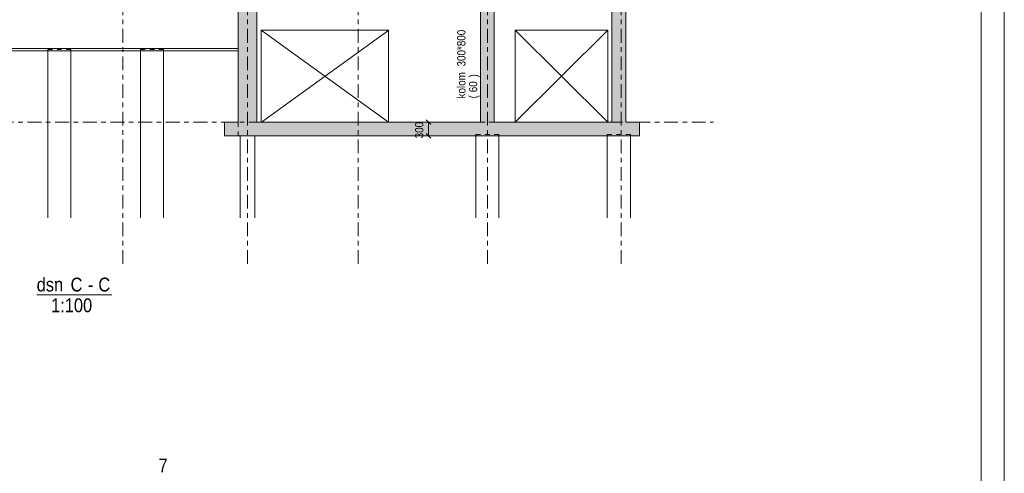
# Model space of a CAD drawing. Header units: millimetres. Extents: x -914 to -73, y -1403 to -809.
# Tile 68 of 79: x -287 to -73, y -1092 to -994. Entities that reach past the tile are written whole.
import ezdxf

# ---------------------------------------------------------------- set-up
doc = ezdxf.new("R2010")
doc.units = ezdxf.units.MM
for name, pattern in [('XKITLINE00', [0]), ('XKITLINE01', [4, 1, -1, 1, -1]), ('XKITLINE03', [6, 3, -1, 1, -1])]:
    doc.linetypes.add(name, pattern=pattern)
for name, color, linetype, lineweight in [('Grafisch object', 3, 'Continuous', 0), ('Offset', 4, 'Continuous', 0), ('Onderdeel', 2, 'Continuous', 0), ('Onderdeel label', 2, 'Continuous', 0), ('Overige objecten', 7, 'Continuous', 0), ('Stramien', 4, 'Continuous', 0), ('Tekening kader', 3, 'Continuous', 0)]:
    doc.layers.add(name, color=color, linetype=linetype, lineweight=lineweight)
doc.styles.add('ARIAL', font='arial.ttf')

msp = doc.modelspace()

# ---------------------------------------------------------------- hatches: boundary and pattern name
at = {"layer": 'Onderdeel'}
for points in [[(-239.22, -1015.81), (-239.22, -986.11), (-235.22, -986.11), (-235.22, -1015.81)], [(-186.72, -1015.81), (-186.72, -986.11), (-183.72, -986.11), (-183.72, -1015.81)], [(-158.22, -1015.81), (-158.22, -986.11), (-155.22, -986.11), (-155.22, -1015.81)], [(-242.22, -1018.81), (-242.22, -1015.81), (-152.22, -1015.81), (-152.22, -1018.81)]]:
    msp.add_hatch(color=256, dxfattribs=at).paths.add_polyline_path(points, flags=17)

# ---------------------------------------------------------------- linework, layer by layer
at = {"layer": 'Grafisch object', "linetype": 'XKITLINE00', "lineweight": 0}
for p, q in [((-234.23, -995.81), (-206.62, -1015.81)), ((-206.61, -995.81), (-234.22, -1015.81)), ((-159.09, -995.81), (-179.16, -1015.81)), ((-179.16, -995.81), (-159.09, -1015.81))]:
    msp.add_line(p, q, dxfattribs=at)
at = {"layer": 'Offset', "linetype": 'XKITLINE00', "lineweight": 0}
for p, q in [((-195.83, -1015.81), (-199.79, -1015.81)), ((-198.5, -1015.3), (-197.48, -1016.32)), ((-197.99, -1018.81), (-197.99, -1015.81)), ((-198.22, -1018.81), (-200, -1018.81)), ((-198.5, -1018.3), (-197.48, -1019.32))]:
    msp.add_line(p, q, dxfattribs=at)
at = {"layer": 'Offset'}
for p in [(-197.99, -1015.81), (-197.99, -1018.81)]:
    msp.add_point(p, dxfattribs=at)
at = {"layer": 'Onderdeel', "linetype": 'XKITLINE01', "lineweight": 0}
for p, q in [((-183.72, -986.11), (-183.72, -1015.81)), ((-186.72, -988.31), (-186.72, -1015.81)), ((-186.72, -988.31), (-186.72, -1015.81)), ((-183.72, -1015.81), (-183.72, -988.31)), ((-183.72, -988.31), (-183.72, -1015.81)), ((-183.72, -1015.81), (-183.72, -988.31)), ((-239.22, -1000.31), (-239.22, -990.31)), ((-239.22, -1000.31), (-239.22, -990.31)), ((-186.72, -1015.81), (-186.72, -990.31)), ((-364.92, -1000.31), (-239.22, -1000.31)), ((-280.52, -1000.01), (-275.52, -1000.01)), ((-280.52, -1000.31), (-280.52, -1000.01)), ((-275.52, -1000.31), (-275.52, -1000.01)), ((-260.42, -1000.01), (-255.42, -1000.01)), ((-260.42, -1000.31), (-260.42, -1000.01)), ((-255.42, -1000.31), (-255.42, -1000.01)), ((-239.22, -1000.31), (-239.22, -999.81)), ((-242.22, -1015.81), (-242.22, -1018.81)), ((-239.22, -1018.81), (-239.22, -1015.81)), ((-206.62, -1015.81), (-206.61, -1015.81)), ((-186.72, -1015.81), (-183.72, -1015.81)), ((-183.72, -1015.81), (-186.72, -1015.81)), ((-186.72, -1015.81), (-186.72, -1015.81)), ((-183.72, -1015.81), (-186.72, -1015.81)), ((-183.72, -1015.81), (-186.72, -1015.81)), ((-183.72, -1015.81), (-183.72, -1015.81)), ((-183.72, -1015.81), (-183.72, -1015.81)), ((-183.72, -1015.81), (-183.72, -1015.81)), ((-183.72, -1015.81), (-183.72, -1015.81)), ((-235.6, -1018.81), (-238.84, -1018.81)), ((-235.6, -1018.81), (-238.84, -1018.81)), ((-238.84, -1018.81), (-238.84, -1036.56)), ((-235.6, -1018.81), (-235.6, -1036.56)), ((-182.72, -1018.51), (-187.72, -1018.51)), ((-187.72, -1018.51), (-187.72, -1018.81)), ((-187.72, -1018.51), (-182.72, -1018.51)), ((-187.72, -1036.56), (-187.72, -1018.51)), ((-182.72, -1018.81), (-182.72, -1018.51)), ((-182.72, -1018.51), (-182.72, -1036.56)), ((-154.22, -1018.51), (-159.22, -1018.51)), ((-159.22, -1018.51), (-159.22, -1018.81)), ((-154.22, -1018.81), (-154.22, -1018.51))]:
    msp.add_line(p, q, dxfattribs=at)
at = {"layer": 'Onderdeel', "linetype": 'XKITLINE00', "lineweight": 0}
for p, q in [((-155.22, -986.11), (-155.22, -1015.81)), ((-239.22, -1015.81), (-239.22, -986.31)), ((-235.22, -1015.81), (-235.22, -988.31)), ((-186.72, -1015.81), (-186.72, -988.31)), ((-186.72, -1015.81), (-186.72, -988.31)), ((-183.72, -988.31), (-183.72, -1015.81)), ((-158.22, -1015.81), (-158.22, -988.31)), ((-206.61, -995.81), (-234.23, -995.81)), ((-234.23, -1015.81), (-234.23, -995.81)), ((-206.62, -995.81), (-206.62, -1015.81)), ((-179.16, -995.81), (-159.09, -995.81)), ((-179.16, -995.81), (-179.16, -1015.81)), ((-159.09, -995.81), (-159.09, -1015.81)), ((-239.22, -999.81), (-364.92, -999.81)), ((-364.92, -1000.31), (-239.22, -1000.31)), ((-280.52, -1036.56), (-280.52, -1000.31)), ((-275.52, -1036.56), (-275.52, -1000.31)), ((-260.42, -1036.56), (-260.42, -1000.31)), ((-255.42, -1036.56), (-255.42, -1000.31)), ((-239.22, -1000.31), (-239.22, -999.81)), ((-239.22, -1015.81), (-242.22, -1015.81)), ((-242.22, -1018.81), (-242.22, -1015.81)), ((-186.72, -1015.81), (-235.22, -1015.81)), ((-206.62, -1015.81), (-234.23, -1015.81)), ((-186.72, -1015.81), (-186.72, -1015.81)), ((-186.72, -1015.81), (-186.72, -1015.81)), ((-183.72, -1015.81), (-183.72, -1015.81)), ((-158.22, -1015.81), (-183.72, -1015.81)), ((-183.72, -1015.81), (-183.72, -1015.81)), ((-159.09, -1015.81), (-179.16, -1015.81)), ((-159.09, -1015.81), (-159.09, -1015.81)), ((-155.22, -1015.81), (-152.22, -1015.81)), ((-152.22, -1015.81), (-152.22, -1018.81)), ((-152.22, -1018.81), (-242.22, -1018.81)), ((-238.84, -1018.81), (-238.84, -1036.56)), ((-235.6, -1018.81), (-235.6, -1036.56)), ((-187.72, -1036.56), (-187.72, -1018.81)), ((-182.72, -1036.56), (-182.72, -1018.81)), ((-159.22, -1036.56), (-159.22, -1018.81)), ((-154.22, -1036.56), (-154.22, -1018.81))]:
    msp.add_line(p, q, dxfattribs=at)
at = {"layer": 'Overige objecten', "linetype": 'XKITLINE00', "lineweight": 0}
msp.add_line((-282.93, -1053.31), (-266.67, -1053.31), dxfattribs=at)
at = {"layer": 'Stramien', "linetype": 'XKITLINE03', "lineweight": 0}
for p, q in [((-264.22, -1046.56), (-264.22, -840.31)), ((-237.22, -1046.56), (-237.22, -840.31)), ((-213.22, -1046.56), (-213.22, -840.31)), ((-185.22, -1046.56), (-185.22, -840.31)), ((-156.22, -1046.56), (-156.22, -840.31)), ((-398.92, -1015.81), (-136.22, -1015.81))]:
    msp.add_line(p, q, dxfattribs=at)
at = {"layer": 'Tekening kader', "linetype": 'XKITLINE00', "lineweight": 0}
for p, q in [((-73.15, -1402.98), (-73.15, -808.98)), ((-78.15, -1397.98), (-78.15, -813.98))]:
    msp.add_line(p, q, dxfattribs=at)

# ---------------------------------------------------------------- texts
at = {"layer": 'Offset', "style": 'ARIAL', "width": 0.85}
msp.add_text('300', height=1.8, rotation=90.0002, dxfattribs=at).set_placement((-199.1, -1019.32))
at = {"layer": 'Onderdeel label', "style": 'ARIAL', "width": 0.85}
for s, p in [('300*800', (-189.97, -1003.72)), ('kolom', (-189.97, -1010.66)), (')', (-187.42, -1006.11)), ('60', (-187.42, -1009.32)), ('(', (-187.42, -1010.66))]:
    msp.add_text(s, height=1.8, rotation=90.0002, dxfattribs=at).set_placement(p)
at = {"layer": 'Overige objecten', "style": 'ARIAL', "width": 0.85}
for s, p in [('dsn', (-282.93, -1052.56)), ('C', (-275.58, -1052.56)), ('C', (-269.56, -1052.56)), ('-', (-271.79, -1052.56)), ('1:100', (-279.81, -1057.06))]:
    msp.add_text(s, height=3, dxfattribs=at).set_placement(p)
at = {"layer": 'Stramien', "style": 'ARIAL', "width": 0.85}
msp.add_text('7', height=3, dxfattribs=at).set_placement((-256.52, -1091.85))

doc.saveas('drawing.dxf')
